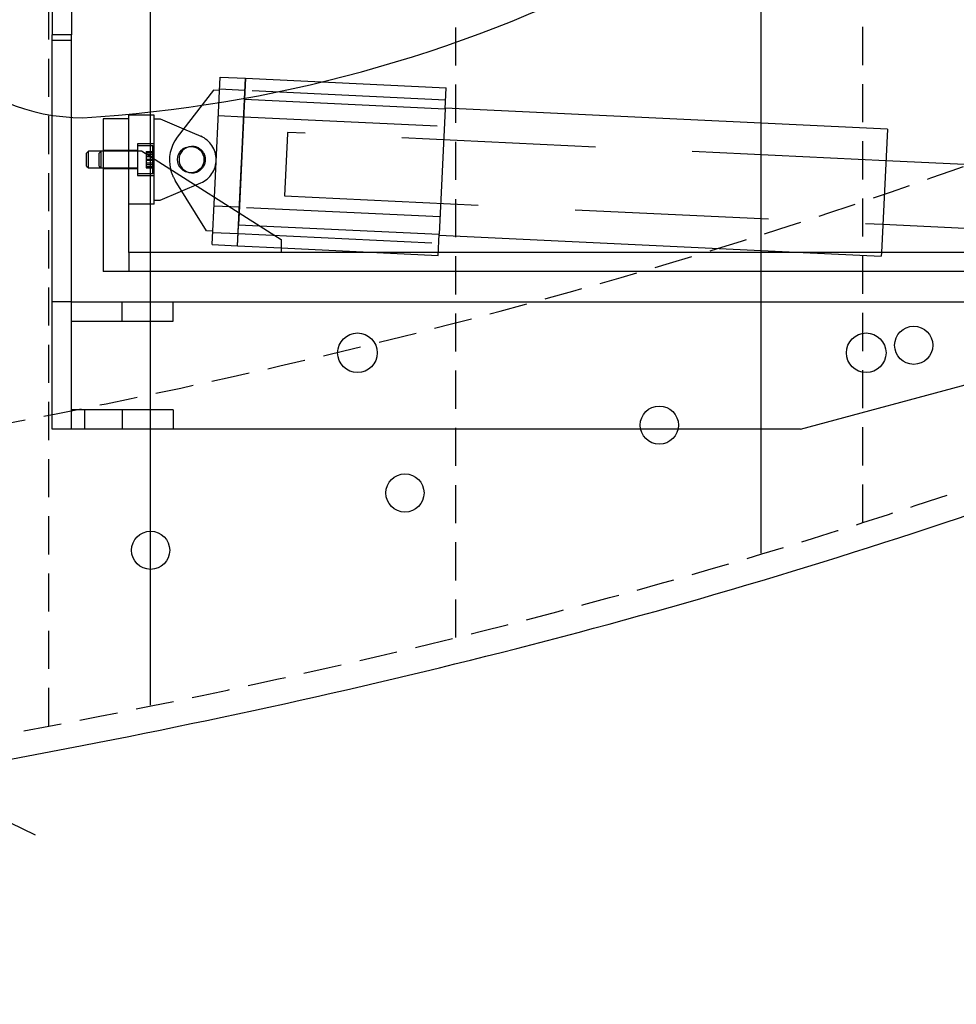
# Model space of a CAD drawing. Extents: x -135 to 10, y 84 to 175.
# Tile 30 of 53: x -20 to -11, y 95 to 104. Entities that reach past the tile are written whole.
import ezdxf

# ---------------------------------------------------------------- set-up
doc = ezdxf.new("R2010")
doc.units = 0
doc.header["$LTSCALE"] = 1.5
doc.header["$MEASUREMENT"] = 0
doc.linetypes.add('HIDDEN', pattern=[0.375, 0.25, -0.125])
doc.linetypes.add('SLDHIDDEN0', pattern=[1.905, 1.27, -0.635])
doc.layers.get('0').update_dxf_attribs({"linetype": 'CONTINUOUS'})
doc.layers.get('DEFPOINTS').update_dxf_attribs({"linetype": 'CONTINUOUS'})
for name, color, linetype in [('DEVICE_TRACKPOINT', 212, 'CONTINUOUS'), ('DIM', 1, 'CONTINUOUS'), ('HULL', 7, 'CONTINUOUS'), ('STATION13', 90, 'CONTINUOUS'), ('STATION14', 100, 'CONTINUOUS'), ('TAIL', 140, 'CONTINUOUS')]:
    doc.layers.add(name, color=color, linetype=linetype)
doc.styles.add('ENGR', font='Romans', dxfattribs={"oblique": 15})
doc.dimstyles.get("Standard").update_dxf_attribs({"dimtxt": 0.18, "dimasz": 0.18, "dimexe": 0.18, "dimexo": 0.0625, "dimgap": 0.09, "dimtad": 0, "dimtih": 1, "dimtoh": 1, "dimdec": 4, "dimzin": 0, "dimtxsty": 'STANDARD', "dimcen": 0.09, "dimazin": 3, "dimtfac": 1, "dimtdec": 4, "dimtofl": 0, "dimtmove": 0, "dimatfit": 3, "dimtolj": 1, "dimtzin": 0})

# ---------------------------------------------------------------- blocks, each defined once
blk = doc.blocks.new('*D11')
at = {"color": 0, "linetype": 'BYBLOCK'}
for start, end in [(335.70973, 354.45741), (305.54259, 323.93941)]:
    blk.add_arc((-66.6118, 105.266), 11.1687, start, end, dxfattribs=at)
for points in [[(-55.6751, 104.1959), (-55.3155, 104.1785), (-55.4431, 105.266)], [(-60.0219, 96.0268), (-60.2168, 96.3295), (-61.0274, 95.5936)]]:
    blk.add_solid(points, dxfattribs=at)
at = {"layer": 'DEFPOINTS', "color": 0, "linetype": 'BYBLOCK'}
for p in [(-100.5781, 105.266), (-66.6118, 105.266), (0.4895, 105.266), (-58.0561, 98.0869), (-60.1729, 94.1135)]:
    blk.add_point(p, dxfattribs=at)
at = {"color": 0, "linetype": 'BYBLOCK', "insert": (-56.9394, 99.6816), "char_height": 0.9, "attachment_point": 5, "style": 'ENGR'}
blk.add_mtext('\\A1;60°', dxfattribs=at)
blk = doc.blocks.new('*D13')
at = {"color": 0, "linetype": 'BYBLOCK'}
blk.add_line((-44.4111, 98.4249), (-45.7574, 96.7367), dxfattribs=at)
for start, end in [(186.29855, 199.46098), (212.31697, 225.13002)]:
    blk.add_arc((-38.9555, 105.266), 9.8293, start, end, dxfattribs=at)
for points in [[(-48.9053, 104.1777), (-48.5458, 104.1975), (-48.7849, 105.266)], [(-45.7703, 98.4342), (-46.0099, 98.1655), (-45.084, 97.5811)]]:
    blk.add_solid(points, dxfattribs=at)
at = {"layer": 'DEFPOINTS', "color": 0, "linetype": 'BYBLOCK'}
for p in [(-100.5781, 105.266), (-38.9555, 105.266), (0.4895, 105.266), (-48.3482, 102.3687), (-43.9435, 99.0113)]:
    blk.add_point(p, dxfattribs=at)
at = {"color": 0, "linetype": 'BYBLOCK', "insert": (-47.8115, 101.0012), "char_height": 0.9, "attachment_point": 5, "style": 'ENGR'}
blk.add_mtext('\\A1;51°', dxfattribs=at)

msp = doc.modelspace()

# ---------------------------------------------------------------- linework, layer by layer
at = {"color": 3}
msp.add_line((-31.6428, 102.0218), (-19.7129, 96.2767), dxfattribs=at)
at = {"layer": 'DEVICE_TRACKPOINT'}
for centre, radius, start, end in [((-19.2428, 105.266), 1.9375, 90, 270), ((-20.0463, 116.7282), 13.4238, 273.43156, 297.16918)]:
    msp.add_arc(centre, radius, start, end, dxfattribs=at)
at = {"layer": 'HULL', "color": 1, "linetype": 'HIDDEN'}
for p, q in [((-19.5781, 97.346), (-19.5781, 113.186)), ((-15.5781, 98.216), (-15.5781, 112.316)), ((-11.5781, 99.346), (-11.5781, 111.186))]:
    msp.add_line(p, q, dxfattribs=at)
at = {"layer": 'HULL'}
for centre in [(-11.0781, 101.0899), (-13.5781, 100.3049), (-16.0781, 99.6377), (-18.5781, 99.074)]:
    msp.add_circle(centre, 0.1875, dxfattribs=at)
at = {"layer": 'HULL', "linetype": 'HIDDEN'}
for points, knots in [([(-30.7689, 98.8693), (-29.7295, 98.9648), (-28.6898, 99.0707), (-26.4088, 99.3241), (-25.1769, 99.4757), (-22.6333, 99.8441), (-21.3122, 100.067), (-18.6837, 100.5732), (-17.3842, 100.8555), (-14.8201, 101.4986), (-13.552, 101.86), (-11.2351, 102.6097), (-10.1795, 102.9868), (-8.6203, 103.5974), (-8.1073, 103.807), (-7.6015, 104.0236)], [93.08635, 93.08635, 93.08635, 93.08635, 96.275814, 96.275814, 100.099107, 100.099107, 104.254415, 104.254415, 108.409722, 108.409722, 112.56503, 112.56503, 116.105941, 116.105941, 117.858875, 117.858875, 117.858875, 117.858875]), ([(-48.9529, 95.0229), (-47.161, 95.0438), (-43.3677, 95.1083), (-37.5739, 95.3524), (-32.2385, 95.7042), (-27.5724, 96.161), (-23.5657, 96.6469), (-19.56, 97.318), (-15.5475, 98.1791), (-11.5328, 99.3079), (-8.4998, 100.3995), (-6.8043, 101.1015), (-6.4203, 101.266)], [74.603382, 74.603382, 74.603382, 74.603382, 79.979196, 85.984402, 91.998394, 96.017362, 100.048491, 104.104215, 108.197734, 112.354283, 116.605589, 117.858875, 117.858875, 117.858875, 117.858875])]:
    msp.add_open_spline(points, degree=3, knots=knots, dxfattribs=at)
at = {"layer": 'HULL'}
msp.add_open_spline([(-48.9529, 94.7729), (-48.8435, 94.7742), (-48.7342, 94.7755), (-46.4545, 94.8036), (-44.2833, 94.8464), (-39.9428, 94.9992), (-37.7738, 95.1046), (-33.4384, 95.3758), (-31.272, 95.547), (-26.9486, 95.9806), (-24.7887, 96.231), (-20.9917, 96.8184), (-19.3514, 97.1174), (-16.09, 97.8152), (-14.4696, 98.2187), (-11.2666, 99.1594), (-9.6841, 99.6965), (-7.555, 100.5224), (-6.9856, 100.7535), (-6.4203, 100.9945)], degree=3, knots=[74.600464, 74.600464, 74.600464, 74.600464, 74.928398, 74.928398, 81.436157, 81.436157, 87.943917, 87.943917, 94.451676, 94.451676, 100.959435, 100.959435, 105.945501, 105.945501, 110.931566, 110.931566, 115.917632, 115.917632, 117.752109, 117.752109, 117.752109, 117.752109], dxfattribs=at)
at = {"layer": 'STATION13'}
msp.add_line((-18.578, 97.5512), (-18.578, 112.989), dxfattribs=at)
at = {"layer": 'STATION14'}
msp.add_line((-12.578, 99.0443), (-12.578, 111.4959), dxfattribs=at)
at = {"layer": 'TAIL', "linetype": 'CONTINUOUS'}
for p, q in [((-19.5448, 106.3889), (-19.5448, 104.1431)), ((-19.3568, 106.3889), (-19.3568, 104.1431)), ((-19.5448, 100.266), (-19.5448, 104.1431)), ((-19.3568, 104.1431), (-19.5448, 104.1431)), ((-19.3568, 100.266), (-19.3568, 104.1431)), ((-17.9513, 102.5474), (-17.8951, 103.7282)), ((-17.8951, 103.7282), (-17.6454, 103.7163)), ((-17.7084, 102.3928), (-17.6454, 103.7163)), ((-17.6454, 103.7163), (-17.6846, 102.8922)), ((-17.6454, 103.7163), (-15.6727, 103.6225)), ((-15.6825, 103.4155), (-15.6727, 103.6225)), ((-17.9613, 103.5992), (-18.3159, 103.136)), ((-17.9014, 103.5963), (-17.9613, 103.5992)), ((-17.6553, 103.5093), (-17.7084, 102.3928)), ((-17.6553, 103.5093), (-15.6825, 103.4155)), ((-15.6825, 103.4155), (-15.7412, 102.1814)), ((-11.3371, 103.2161), (-15.6822, 103.4227)), ((-18.7938, 103.316), (-19.0438, 103.316)), ((-18.7938, 103.316), (-19.0438, 103.316)), ((-19.0438, 103.316), (-19.0438, 101.816)), ((-18.5438, 103.3535), (-18.7938, 103.3535)), ((-18.7938, 103.316), (-18.7938, 103.3535)), ((-18.7938, 103.004), (-18.7938, 103.316)), ((-18.5438, 102.9244), (-18.5438, 103.3535)), ((-18.5438, 103.316), (-18.4838, 103.316)), ((-18.4838, 103.316), (-18.2535, 103.2175)), ((-11.3371, 103.2161), (-11.3947, 102.004)), ((-19.1892, 102.998), (-19.2078, 102.9794)), ((-19.2078, 102.8526), (-19.2078, 102.9794)), ((-19.0438, 102.998), (-19.1892, 102.998)), ((-19.1892, 102.834), (-19.1892, 102.998)), ((-18.7938, 103.004), (-18.6688, 103.004)), ((-18.7938, 103.004), (-18.6688, 103.004)), ((-18.6688, 103.004), (-18.6688, 103.004)), ((-18.6688, 103.004), (-17.2938, 102.129)), ((-18.6688, 103.004), (-17.2938, 102.129)), ((-19.2078, 102.8526), (-19.1892, 102.834)), ((-19.1892, 102.834), (-19.0438, 102.834)), ((-17.7238, 102.0682), (-17.6846, 102.8922)), ((-17.6846, 102.8922), (-17.6846, 102.8922)), ((-17.6846, 102.8922), (-17.6846, 102.8922)), ((-9.2402, 102.8035), (-11.3519, 102.904)), ((-17.5082, 102.2654), (-15.7412, 102.1814)), ((-11.3816, 102.2797), (-9.2699, 102.1792)), ((-15.751, 101.9743), (-15.7412, 102.1814)), ((-15.7415, 102.1741), (-12.1632, 102.004)), ((-17.2938, 102.129), (-17.2938, 102.004)), ((-17.2938, 102.0477), (-15.751, 101.9743)), ((-8.7688, 102.004), (-17.2938, 102.004)), ((-16.374, 102.004), (-17.2938, 102.004)), ((-8.7688, 102.004), (-15.7496, 102.004)), ((-8.7688, 101.816), (-19.0438, 101.816)), ((-19.3568, 101.516), (-18.8568, 101.516)), ((-18.8568, 101.328), (-18.8568, 101.516)), ((-18.8568, 101.516), (-18.3568, 101.516)), ((-18.3568, 101.516), (-9.8568, 101.516)), ((-18.3568, 101.328), (-18.3568, 101.516)), ((-19.3568, 101.328), (-18.8568, 101.328)), ((-18.8568, 101.328), (-18.3568, 101.328)), ((-12.189, 100.266), (-8.4818, 101.266)), ((-18.8568, 100.454), (-19.3568, 100.454)), ((-18.8568, 100.454), (-18.8568, 100.266)), ((-18.3568, 100.454), (-18.8568, 100.454)), ((-18.3568, 100.454), (-18.3568, 100.266)), ((-19.3568, 100.266), (-19.5448, 100.266)), ((-18.8568, 100.266), (-19.3568, 100.266)), ((-18.3568, 100.266), (-18.8568, 100.266)), ((-12.189, 100.266), (-18.3568, 100.266))]:
    msp.add_line(p, q, dxfattribs=at)
at = {"layer": 'TAIL', "linetype": 'SLDHIDDEN0'}
for p, q in [((-19.3568, 104.0874), (-19.5448, 104.0874)), ((-17.6553, 103.5093), (-17.6454, 103.7163)), ((-17.6511, 103.5964), (-17.9008, 103.6083)), ((-15.6784, 103.5011), (-17.6512, 103.5949)), ((-17.9132, 103.3486), (-17.6635, 103.3367)), ((-17.6634, 103.3382), (-15.6906, 103.2444)), ((-18.2535, 103.2175), (-18.0858, 103.1458)), ((-17.2317, 103.1716), (-17.2608, 102.5592)), ((-17.2311, 103.1835), (-17.2317, 103.1716)), ((-11.3519, 102.904), (-17.2311, 103.1835)), ((-18.5438, 103.0722), (-18.7078, 103.0722)), ((-18.7078, 103.0722), (-18.7078, 102.916)), ((-18.5573, 103.051), (-18.7078, 103.051)), ((-18.5573, 102.781), (-18.5573, 103.051)), ((-18.5438, 103.0375), (-18.5573, 103.051)), ((-19.0642, 102.998), (-19.0828, 102.9794)), ((-19.0828, 102.9724), (-19.0828, 102.9794)), ((-19.0828, 102.8526), (-19.0828, 102.9724)), ((-19.0642, 102.989), (-19.0642, 102.998)), ((-19.0642, 102.834), (-19.0642, 102.989)), ((-18.7938, 103.0045), (-19.0438, 103.0045)), ((-18.7078, 102.998), (-19.0438, 102.998)), ((-18.7078, 103.0045), (-18.7938, 103.0045)), ((-18.7938, 102.004), (-18.7938, 103.004)), ((-18.6208, 102.9961), (-18.5438, 102.9961)), ((-18.6208, 102.9961), (-18.6208, 102.9651)), ((-18.6208, 102.9879), (-18.5438, 102.9879)), ((-18.6208, 102.9838), (-18.5438, 102.9838)), ((-18.6208, 102.9651), (-18.5438, 102.9651)), ((-18.6208, 102.9651), (-18.6208, 102.885)), ((-18.6208, 102.9469), (-18.5438, 102.9469)), ((-19.0828, 102.8526), (-19.0642, 102.834)), ((-19.0438, 102.834), (-18.7078, 102.834)), ((-18.7078, 102.916), (-18.7078, 102.7597)), ((-18.6208, 102.9201), (-18.5438, 102.9201)), ((-18.6208, 102.9119), (-18.5438, 102.9119)), ((-18.6208, 102.885), (-18.5438, 102.885)), ((-18.6208, 102.885), (-18.6208, 102.8358)), ((-18.6208, 102.8668), (-18.5438, 102.8668)), ((-18.6208, 102.8481), (-18.5438, 102.8481)), ((-18.6208, 102.844), (-18.5438, 102.844)), ((-18.6208, 102.8358), (-18.5438, 102.8358)), ((-18.5438, 102.4785), (-18.5438, 102.9244)), ((-19.0438, 102.8275), (-18.7938, 102.8275)), ((-18.7938, 102.8275), (-18.7078, 102.8275)), ((-18.7078, 102.781), (-18.5573, 102.781)), ((-18.7078, 102.7597), (-18.5438, 102.7597)), ((-18.5573, 102.781), (-18.5438, 102.7945)), ((-18.4838, 102.516), (-18.0858, 102.6861)), ((-18.0272, 102.2147), (-18.3362, 102.7094)), ((-17.9735, 102.08), (-17.9513, 102.5474)), ((-17.2608, 102.5592), (-11.3816, 102.2797)), ((-18.5438, 102.4785), (-18.7938, 102.4785)), ((-18.5438, 102.516), (-18.4838, 102.516)), ((-17.7057, 102.4477), (-17.9555, 102.4596)), ((-15.7331, 102.3524), (-17.7058, 102.4462)), ((-17.7238, 102.0682), (-17.7084, 102.3928)), ((-17.7084, 102.3928), (-17.714, 102.2752)), ((-17.7238, 102.0682), (-17.714, 102.2752)), ((-17.714, 102.2752), (-17.5082, 102.2654)), ((-17.9672, 102.2119), (-18.0272, 102.2147)), ((-17.9678, 102.1999), (-17.7181, 102.188)), ((-17.718, 102.1895), (-15.7453, 102.0957)), ((-17.9735, 102.08), (-17.7238, 102.0682)), ((-17.7238, 102.0682), (-17.2938, 102.0477)), ((-18.7938, 102.004), (-18.7938, 101.816)), ((-17.2938, 102.004), (-18.7938, 102.004)), ((-17.2938, 102.004), (-18.7938, 102.004)), ((-15.7496, 102.004), (-16.374, 102.004)), ((-12.1632, 102.004), (-11.3964, 101.9675)), ((-11.3947, 102.004), (-11.3964, 101.9675)), ((-19.3568, 101.516), (-19.5448, 101.516)), ((-19.2289, 100.454), (-19.2289, 100.266))]:
    msp.add_line(p, q, dxfattribs=at)
at = {"layer": 'TAIL', "linetype": 'CONTINUOUS'}
for centre, radius in [((-18.184, 102.916), 0.13), ((-16.5448, 101.016), 0.195), ((-11.5448, 101.016), 0.195)]:
    msp.add_circle(centre, radius, dxfattribs=at)
for centre, radius, start, end in [((-18.0181, 102.9081), 0.375, 142.56526, 193.2388), ((-18.1688, 102.916), 0.13, 93.3643, 180), ((-18.1688, 102.916), 0.13, 180, 266.6357)]:
    msp.add_arc(centre, radius, start, end, dxfattribs=at)
at = {"layer": 'TAIL', "linetype": 'SLDHIDDEN0'}
for centre, radius, start, end in [((-18.184, 102.916), 0.25, 293.14351, 66.85649), ((-18.1688, 102.916), 0.13, 266.6357, 93.3643), ((-18.0181, 102.9081), 0.375, 193.2388, 211.99001)]:
    msp.add_arc(centre, radius, start, end, dxfattribs=at)

# ---------------------------------------------------------------- dimensions: what is measured, and where the dimension line sits
at = {"layer": 'DIM'}
for base, line1, picture, middle in [((-58.0561, 98.0869), ((-66.6118, 105.266), (-60.1729, 94.1135)), '*D11', (-56.9394, 99.6816)), ((-48.3482, 102.3687), ((-38.9555, 105.266), (-43.9435, 99.0113)), '*D13', (-47.8115, 101.0012))]:
    dim = msp.add_angular_dim_2l(base=base, line1=line1, line2=((-100.5781, 105.266), (0.4895, 105.266)), dimstyle='STANDARD', override={"dimscale": 6, "dimtxt": 0.15, "dimexo": 0.125, "dimdec": 0, "dimtxsty": 'ENGR', "dimtdec": 0}, dxfattribs=at)
    dim.commit()
    dim.dimension.update_dxf_attribs({"geometry": picture, "text_midpoint": middle})

doc.saveas('drawing.dxf')
